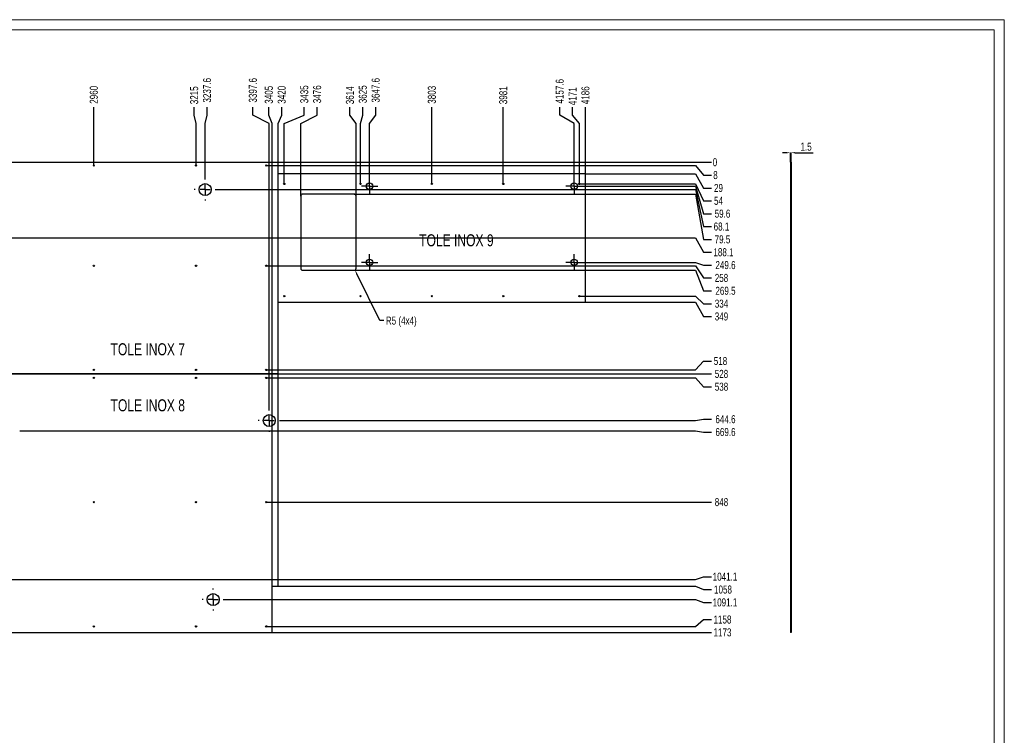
# Model space of a CAD drawing. Header units: millimetres. Extents: x 0 to 1189, y 0 to 841.
# Tile 78 of 78: x 698 to 1189, y 484 to 841. Entities that reach past the tile are written whole.
import ezdxf

# ---------------------------------------------------------------- set-up
doc = ezdxf.new("R2010")
doc.units = ezdxf.units.MM
doc.header["$PDSIZE"] = -1
doc.linetypes.add('CENTERX2', pattern=[20.32, 12.7, -2.54, 2.54, -2.54])
for name, color, linetype in [('COTES', 1, 'Continuous'), ('GRAVURES', 9, 'Continuous'), ('NOTES', 6, 'Continuous'), ('TRAIT-MIXTES', 3, 'CENTERX2')]:
    doc.layers.add(name, color=color, linetype=linetype)
doc.layers.add('TRAIT-FORT', color=4, linetype='Continuous', lineweight=25)
doc.styles.add('SLDTEXTSTYLE0', font='TXT', dxfattribs={"width": 0.75})
doc.dimstyles.new('SLDDIMSTYLE0', dxfattribs={"dimtxt": 4, "dimasz": 0.333333, "dimexe": 0, "dimexo": 0.0625, "dimgap": 1, "dimtad": 0, "dimtih": 1, "dimtoh": 1, "dimdec": 0, "dimlfac": 5, "dimrnd": 1e-09, "dimdsep": 46, "dimtxsty": 'SLDTEXTSTYLE0', "dimblk1": 'ORIGIN', "dimblk2": 'ORIGIN', "dimsah": 1, "dimcen": 0.09, "dimadec": 0, "dimazin": 2, "dimtfac": 1, "dimtdec": 0, "dimtofl": 0, "dimtmove": 0, "dimatfit": 3, "dimldrblk": 'ORIGIN', "dimfxl": 1, "dimfrac": 2, "dimtolj": 1, "dimtzin": 12, "dimarcsym": 0})
doc.dimstyles.new('SLDDIMSTYLE1', dxfattribs={"dimtxt": 4, "dimasz": 2, "dimexe": 0, "dimexo": 0.0625, "dimgap": 1, "dimtad": 0, "dimtih": 1, "dimtoh": 1, "dimdec": 1, "dimlfac": 5, "dimrnd": 1e-09, "dimzin": 12, "dimdsep": 46, "dimtxsty": 'SLDTEXTSTYLE0', "dimsah": 1, "dimcen": 0.09, "dimadec": 0, "dimazin": 3, "dimtfac": 1, "dimtdec": 1, "dimtofl": 0, "dimtmove": 0, "dimatfit": 3, "dimfxl": 1, "dimfrac": 2, "dimtolj": 1, "dimtzin": 12, "dimarcsym": 0})
doc.dimstyles.new('SLDDIMSTYLE2', dxfattribs={"dimtxt": 4, "dimasz": 2, "dimexe": 0, "dimexo": 0.0625, "dimgap": 1, "dimtad": 0, "dimtih": 1, "dimtoh": 1, "dimdec": 1, "dimlfac": 5, "dimrnd": 1e-09, "dimzin": 12, "dimdsep": 46, "dimtxsty": 'SLDTEXTSTYLE0', "dimsah": 1, "dimcen": 0, "dimadec": 0, "dimazin": 3, "dimtfac": 1, "dimtdec": 1, "dimtofl": 0, "dimtmove": 0, "dimatfit": 3, "dimfxl": 1, "dimfrac": 2, "dimtolj": 1, "dimtzin": 12, "dimarcsym": 0})
doc.dimstyles.new('SLDDIMSTYLE3', dxfattribs={"dimtxt": 4, "dimasz": 2, "dimexe": 0, "dimexo": 0.0625, "dimgap": 1, "dimtad": 1, "dimdec": 1, "dimlfac": 5, "dimrnd": 1e-09, "dimzin": 12, "dimdsep": 46, "dimtxsty": 'SLDTEXTSTYLE0', "dimsah": 1, "dimcen": 0.09, "dimadec": 0, "dimazin": 3, "dimtfac": 1, "dimtdec": 1, "dimtmove": 0, "dimatfit": 0, "dimfxl": 1, "dimfrac": 2, "dimtolj": 1, "dimtzin": 12, "dimarcsym": 0})

# ---------------------------------------------------------------- blocks, each defined once
blk = doc.blocks.new('_D_30')
at = {"layer": 'COTES', "color": 0, "lineweight": -2, "transparency": 16777216}
blk.add_line((734.84, 768.31), (734.84, 797.29), dxfattribs=at)
at = {"layer": 'Defpoints', "color": 0, "transparency": 16777216}
for p in [(734.84, 797.29), (142.84, 769.85), (734.84, 768.25)]:
    blk.add_point(p, dxfattribs=at)
at = {"layer": 'COTES', "color": 0, "transparency": 16777216, "insert": (734.84, 803.54), "char_height": 4, "attachment_point": 5, "rotation": 90, "style": 'SLDTEXTSTYLE0'}
blk.add_mtext('\\A1;2960', dxfattribs=at)
blk = doc.blocks.new('_D_31')
at = {"layer": 'COTES', "color": 0, "lineweight": -2, "transparency": 16777216}
for p, q in [((784.9, 793.29), (784.9, 797.29)), ((785.84, 789.29), (784.9, 793.29)), ((785.84, 768.31), (785.84, 789.29))]:
    blk.add_line(p, q, dxfattribs=at)
at = {"layer": 'Defpoints', "color": 0, "transparency": 16777216}
for p in [(784.9, 797.29), (142.84, 769.85), (785.84, 768.25)]:
    blk.add_point(p, dxfattribs=at)
at = {"layer": 'COTES', "color": 0, "transparency": 16777216, "insert": (784.9, 803.29), "char_height": 4, "attachment_point": 5, "rotation": 90, "style": 'SLDTEXTSTYLE0'}
blk.add_mtext('\\A1;3215', dxfattribs=at)
blk = doc.blocks.new('_D_32')
at = {"layer": 'COTES', "color": 0, "lineweight": -2, "transparency": 16777216}
for p, q in [((791.31, 793.29), (791.31, 797.29)), ((790.36, 789.29), (791.31, 793.29)), ((790.36, 761.79), (790.36, 789.29))]:
    blk.add_line(p, q, dxfattribs=at)
at = {"layer": 'Defpoints', "color": 0, "transparency": 16777216}
for p in [(791.31, 797.29), (142.84, 769.85), (790.36, 761.73)]:
    blk.add_point(p, dxfattribs=at)
at = {"layer": 'COTES', "color": 0, "transparency": 16777216, "insert": (791.31, 805.79), "char_height": 4, "attachment_point": 5, "rotation": 90, "style": 'SLDTEXTSTYLE0'}
blk.add_mtext('\\A1;3237.6', dxfattribs=at)
blk = doc.blocks.new('_D_33')
at = {"layer": 'COTES', "color": 0, "lineweight": -2, "transparency": 16777216}
for p, q in [((814.17, 793.29), (814.17, 797.29)), ((822.36, 789.29), (814.17, 793.29)), ((822.36, 646.49), (822.36, 789.29))]:
    blk.add_line(p, q, dxfattribs=at)
at = {"layer": 'Defpoints', "color": 0, "transparency": 16777216}
for p in [(814.17, 797.29), (142.84, 769.85), (822.36, 646.43)]:
    blk.add_point(p, dxfattribs=at)
at = {"layer": 'COTES', "color": 0, "transparency": 16777216, "insert": (814.17, 805.79), "char_height": 4, "attachment_point": 5, "rotation": 90, "style": 'SLDTEXTSTYLE0'}
blk.add_mtext('\\A1;3397.6', dxfattribs=at)
blk = doc.blocks.new('_D_34')
at = {"layer": 'COTES', "color": 0, "lineweight": -2, "transparency": 16777216}
for p, q in [((822.13, 793.29), (822.13, 797.29)), ((823.84, 789.29), (822.13, 793.29)), ((823.84, 558.31), (823.84, 789.29))]:
    blk.add_line(p, q, dxfattribs=at)
at = {"layer": 'Defpoints', "color": 0, "transparency": 16777216}
for p in [(822.13, 797.29), (142.84, 769.85), (823.84, 558.25)]:
    blk.add_point(p, dxfattribs=at)
at = {"layer": 'COTES', "color": 0, "transparency": 16777216, "insert": (822.13, 803.54), "char_height": 4, "attachment_point": 5, "rotation": 90, "style": 'SLDTEXTSTYLE0'}
blk.add_mtext('\\A1;3405', dxfattribs=at)
blk = doc.blocks.new('_D_35')
at = {"layer": 'COTES', "color": 0, "lineweight": -2, "transparency": 16777216}
for p, q in [((828.55, 793.29), (828.55, 797.29)), ((826.84, 789.29), (828.55, 793.29)), ((826.84, 769.91), (826.84, 789.29))]:
    blk.add_line(p, q, dxfattribs=at)
at = {"layer": 'Defpoints', "color": 0, "transparency": 16777216}
for p in [(828.55, 797.29), (142.84, 769.85), (826.84, 769.85)]:
    blk.add_point(p, dxfattribs=at)
at = {"layer": 'COTES', "color": 0, "transparency": 16777216, "insert": (828.55, 803.54), "char_height": 4, "attachment_point": 5, "rotation": 90, "style": 'SLDTEXTSTYLE0'}
blk.add_mtext('\\A1;3420', dxfattribs=at)
blk = doc.blocks.new('_D_36')
at = {"layer": 'COTES', "color": 0, "lineweight": -2, "transparency": 16777216}
for p, q in [((839.82, 793.29), (839.82, 797.29)), ((829.84, 789.29), (839.82, 793.29)), ((829.84, 759.11), (829.84, 789.29))]:
    blk.add_line(p, q, dxfattribs=at)
at = {"layer": 'Defpoints', "color": 0, "transparency": 16777216}
for p in [(839.82, 797.29), (142.84, 769.85), (829.84, 759.05)]:
    blk.add_point(p, dxfattribs=at)
at = {"layer": 'COTES', "color": 0, "transparency": 16777216, "insert": (839.82, 803.79), "char_height": 4, "attachment_point": 5, "rotation": 90, "style": 'SLDTEXTSTYLE0'}
blk.add_mtext('\\A1;3435', dxfattribs=at)
blk = doc.blocks.new('_D_37')
at = {"layer": 'COTES', "color": 0, "lineweight": -2, "transparency": 16777216}
for p, q in [((846.24, 793.29), (846.24, 797.29)), ((838.04, 789.29), (846.24, 793.29)), ((838.04, 753.01), (838.04, 789.29))]:
    blk.add_line(p, q, dxfattribs=at)
at = {"layer": 'Defpoints', "color": 0, "transparency": 16777216}
for p in [(846.24, 797.29), (142.84, 769.85), (838.04, 752.95)]:
    blk.add_point(p, dxfattribs=at)
at = {"layer": 'COTES', "color": 0, "transparency": 16777216, "insert": (846.24, 803.79), "char_height": 4, "attachment_point": 5, "rotation": 90, "style": 'SLDTEXTSTYLE0'}
blk.add_mtext('\\A1;3476', dxfattribs=at)
blk = doc.blocks.new('_D_38')
at = {"layer": 'COTES', "color": 0, "lineweight": -2, "transparency": 16777216}
for p, q in [((862.59, 793.29), (862.59, 797.29)), ((865.64, 789.29), (862.59, 793.29)), ((865.64, 753.01), (865.64, 789.29))]:
    blk.add_line(p, q, dxfattribs=at)
at = {"layer": 'Defpoints', "color": 0, "transparency": 16777216}
for p in [(862.59, 797.29), (142.84, 769.85), (865.64, 752.95)]:
    blk.add_point(p, dxfattribs=at)
at = {"layer": 'COTES', "color": 0, "transparency": 16777216, "insert": (862.59, 803.29), "char_height": 4, "attachment_point": 5, "rotation": 90, "style": 'SLDTEXTSTYLE0'}
blk.add_mtext('\\A1;3614', dxfattribs=at)
blk = doc.blocks.new('_D_39')
at = {"layer": 'COTES', "color": 0, "lineweight": -2, "transparency": 16777216}
for p, q in [((869, 793.29), (869, 797.29)), ((867.84, 789.29), (869, 793.29)), ((867.84, 759.11), (867.84, 789.29))]:
    blk.add_line(p, q, dxfattribs=at)
at = {"layer": 'Defpoints', "color": 0, "transparency": 16777216}
for p in [(869, 797.29), (142.84, 769.85), (867.84, 759.05)]:
    blk.add_point(p, dxfattribs=at)
at = {"layer": 'COTES', "color": 0, "transparency": 16777216, "insert": (869, 803.79), "char_height": 4, "attachment_point": 5, "rotation": 90, "style": 'SLDTEXTSTYLE0'}
blk.add_mtext('\\A1;3625', dxfattribs=at)
blk = doc.blocks.new('_D_40')
at = {"layer": 'COTES', "color": 0, "lineweight": -2, "transparency": 16777216}
for p, q in [((875.42, 793.29), (875.42, 797.29)), ((872.36, 789.29), (875.42, 793.29)), ((872.36, 762.09), (872.36, 789.29))]:
    blk.add_line(p, q, dxfattribs=at)
at = {"layer": 'Defpoints', "color": 0, "transparency": 16777216}
for p in [(875.42, 797.29), (142.84, 769.85), (872.36, 762.03)]:
    blk.add_point(p, dxfattribs=at)
at = {"layer": 'COTES', "color": 0, "transparency": 16777216, "insert": (875.42, 805.79), "char_height": 4, "attachment_point": 5, "rotation": 90, "style": 'SLDTEXTSTYLE0'}
blk.add_mtext('\\A1;3647.6', dxfattribs=at)
blk = doc.blocks.new('_D_41')
at = {"layer": 'COTES', "color": 0, "lineweight": -2, "transparency": 16777216}
blk.add_line((903.44, 759.11), (903.44, 797.29), dxfattribs=at)
at = {"layer": 'Defpoints', "color": 0, "transparency": 16777216}
for p in [(903.44, 797.29), (142.84, 769.85), (903.44, 759.05)]:
    blk.add_point(p, dxfattribs=at)
at = {"layer": 'COTES', "color": 0, "transparency": 16777216, "insert": (903.44, 803.54), "char_height": 4, "attachment_point": 5, "rotation": 90, "style": 'SLDTEXTSTYLE0'}
blk.add_mtext('\\A1;3803', dxfattribs=at)
blk = doc.blocks.new('_D_42')
at = {"layer": 'COTES', "color": 0, "lineweight": -2, "transparency": 16777216}
blk.add_line((939.04, 759.11), (939.04, 797.29), dxfattribs=at)
at = {"layer": 'Defpoints', "color": 0, "transparency": 16777216}
for p in [(939.04, 797.29), (142.84, 769.85), (939.04, 759.05)]:
    blk.add_point(p, dxfattribs=at)
at = {"layer": 'COTES', "color": 0, "transparency": 16777216, "insert": (939.04, 803.29), "char_height": 4, "attachment_point": 5, "rotation": 90, "style": 'SLDTEXTSTYLE0'}
blk.add_mtext('\\A1;3981', dxfattribs=at)
blk = doc.blocks.new('_D_43')
at = {"layer": 'COTES', "color": 0, "lineweight": -2, "transparency": 16777216}
for p, q in [((967.21, 793.29), (967.21, 797.29)), ((974.36, 789.29), (967.21, 793.29)), ((974.36, 762.09), (974.36, 789.29))]:
    blk.add_line(p, q, dxfattribs=at)
at = {"layer": 'Defpoints', "color": 0, "transparency": 16777216}
for p in [(967.21, 797.29), (142.84, 769.85), (974.36, 762.03)]:
    blk.add_point(p, dxfattribs=at)
at = {"layer": 'COTES', "color": 0, "transparency": 16777216, "insert": (967.21, 805.29), "char_height": 4, "attachment_point": 5, "rotation": 90, "style": 'SLDTEXTSTYLE0'}
blk.add_mtext('\\A1;4157.6', dxfattribs=at)
blk = doc.blocks.new('_D_44')
at = {"layer": 'COTES', "color": 0, "lineweight": -2, "transparency": 16777216}
for p, q in [((973.63, 793.29), (973.63, 797.29)), ((977.04, 789.29), (973.63, 793.29)), ((977.04, 759.11), (977.04, 789.29))]:
    blk.add_line(p, q, dxfattribs=at)
at = {"layer": 'Defpoints', "color": 0, "transparency": 16777216}
for p in [(973.63, 797.29), (142.84, 769.85), (977.04, 759.05)]:
    blk.add_point(p, dxfattribs=at)
at = {"layer": 'COTES', "color": 0, "transparency": 16777216, "insert": (973.63, 802.79), "char_height": 4, "attachment_point": 5, "rotation": 90, "style": 'SLDTEXTSTYLE0'}
blk.add_mtext('\\A1;4171', dxfattribs=at)
blk = doc.blocks.new('_D_45')
at = {"layer": 'COTES', "color": 0, "lineweight": -2, "transparency": 16777216}
blk.add_line((980.04, 764.11), (980.04, 797.29), dxfattribs=at)
at = {"layer": 'Defpoints', "color": 0, "transparency": 16777216}
for p in [(980.04, 797.29), (142.84, 769.85), (980.04, 764.05)]:
    blk.add_point(p, dxfattribs=at)
at = {"layer": 'COTES', "color": 0, "transparency": 16777216, "insert": (980.04, 803.29), "char_height": 4, "attachment_point": 5, "rotation": 90, "style": 'SLDTEXTSTYLE0'}
blk.add_mtext('\\A1;4186', dxfattribs=at)
blk = doc.blocks.new('_D_63')
at = {"layer": 'COTES', "color": 0, "lineweight": -2, "transparency": 16777216}
blk.add_line((826.9, 769.85), (1042.88, 769.85), dxfattribs=at)
at = {"layer": 'Defpoints', "color": 0, "transparency": 16777216}
for p in [(826.84, 769.85), (826.84, 769.85), (1042.88, 769.85)]:
    blk.add_point(p, dxfattribs=at)
at = {"layer": 'COTES', "color": 0, "transparency": 16777216, "insert": (1044.63, 769.85), "char_height": 4, "attachment_point": 5, "style": 'SLDTEXTSTYLE0'}
blk.add_mtext('\\A1;0', dxfattribs=at)
blk = doc.blocks.new('_Origin')
at = {"color": 0, "linetype": 'ByBlock', "lineweight": -2}
blk.add_line((0, 0), (-1, 0), dxfattribs=at)
blk.add_circle((0, 0), 0.5, dxfattribs=at)
blk = doc.blocks.new('_D_64')
at = {"layer": 'COTES', "color": 0, "lineweight": -2, "transparency": 16777216}
for p, q in [((820.9, 768.25), (1034.88, 768.25)), ((1034.88, 768.25), (1038.88, 763.44)), ((1038.88, 763.44), (1042.88, 763.44))]:
    blk.add_line(p, q, dxfattribs=at)
at = {"layer": 'Defpoints', "color": 0, "transparency": 16777216}
for p in [(820.84, 768.25), (826.84, 769.85), (1042.88, 763.44)]:
    blk.add_point(p, dxfattribs=at)
at = {"layer": 'COTES', "color": 0, "transparency": 16777216, "insert": (1044.88, 763.44), "char_height": 4, "attachment_point": 5, "style": 'SLDTEXTSTYLE0'}
blk.add_mtext('\\A1;8', dxfattribs=at)
blk = doc.blocks.new('_D_65')
at = {"layer": 'COTES', "color": 0, "lineweight": -2, "transparency": 16777216}
for p, q in [((980.1, 764.05), (1034.88, 764.05)), ((1034.88, 764.05), (1038.88, 757.02)), ((1038.88, 757.02), (1042.88, 757.02))]:
    blk.add_line(p, q, dxfattribs=at)
at = {"layer": 'Defpoints', "color": 0, "transparency": 16777216}
for p in [(826.84, 769.85), (980.04, 764.05), (1042.88, 757.02)]:
    blk.add_point(p, dxfattribs=at)
at = {"layer": 'COTES', "color": 0, "transparency": 16777216, "insert": (1046.38, 757.02), "char_height": 4, "attachment_point": 5, "style": 'SLDTEXTSTYLE0'}
blk.add_mtext('\\A1;29', dxfattribs=at)
blk = doc.blocks.new('_D_66')
at = {"layer": 'COTES', "color": 0, "lineweight": -2, "transparency": 16777216}
for p, q in [((977.1, 759.05), (1034.88, 759.05)), ((1034.88, 759.05), (1038.88, 750.61)), ((1038.88, 750.61), (1042.88, 750.61))]:
    blk.add_line(p, q, dxfattribs=at)
at = {"layer": 'Defpoints', "color": 0, "transparency": 16777216}
for p in [(826.84, 769.85), (977.04, 759.05), (1042.88, 750.61)]:
    blk.add_point(p, dxfattribs=at)
at = {"layer": 'COTES', "color": 0, "transparency": 16777216, "insert": (1046.38, 750.61), "char_height": 4, "attachment_point": 5, "style": 'SLDTEXTSTYLE0'}
blk.add_mtext('\\A1;54', dxfattribs=at)
blk = doc.blocks.new('_D_67')
at = {"layer": 'COTES', "color": 0, "lineweight": -2, "transparency": 16777216}
for p, q in [((978.53, 757.93), (1034.88, 757.93)), ((1034.88, 757.93), (1038.88, 744.2)), ((1038.88, 744.2), (1042.88, 744.2))]:
    blk.add_line(p, q, dxfattribs=at)
at = {"layer": 'Defpoints', "color": 0, "transparency": 16777216}
for p in [(826.84, 769.85), (978.46, 757.93), (1042.88, 744.2)]:
    blk.add_point(p, dxfattribs=at)
at = {"layer": 'COTES', "color": 0, "transparency": 16777216, "insert": (1048.38, 744.2), "char_height": 4, "attachment_point": 5, "style": 'SLDTEXTSTYLE0'}
blk.add_mtext('\\A1;59.6', dxfattribs=at)
blk = doc.blocks.new('_D_68')
at = {"layer": 'COTES', "color": 0, "lineweight": -2, "transparency": 16777216}
for p, q in [((795.93, 756.23), (1034.88, 756.23)), ((1034.88, 756.23), (1038.88, 737.78)), ((1038.88, 737.78), (1042.88, 737.78))]:
    blk.add_line(p, q, dxfattribs=at)
at = {"layer": 'Defpoints', "color": 0, "transparency": 16777216}
for p in [(826.84, 769.85), (795.86, 756.23), (1042.88, 737.78)]:
    blk.add_point(p, dxfattribs=at)
at = {"layer": 'COTES', "color": 0, "transparency": 16777216, "insert": (1047.88, 737.78), "char_height": 4, "attachment_point": 5, "style": 'SLDTEXTSTYLE0'}
blk.add_mtext('\\A1;68.1', dxfattribs=at)
blk = doc.blocks.new('_D_69')
at = {"layer": 'COTES', "color": 0, "lineweight": -2, "transparency": 16777216}
for p, q in [((864.7, 753.95), (1034.88, 753.95)), ((1034.88, 753.95), (1038.88, 731.37)), ((1038.88, 731.37), (1042.88, 731.37))]:
    blk.add_line(p, q, dxfattribs=at)
at = {"layer": 'Defpoints', "color": 0, "transparency": 16777216}
for p in [(826.84, 769.85), (864.64, 753.95), (1042.88, 731.37)]:
    blk.add_point(p, dxfattribs=at)
at = {"layer": 'COTES', "color": 0, "transparency": 16777216, "insert": (1048.38, 731.37), "char_height": 4, "attachment_point": 5, "style": 'SLDTEXTSTYLE0'}
blk.add_mtext('\\A1;79.5', dxfattribs=at)
blk = doc.blocks.new('_D_70')
at = {"layer": 'COTES', "color": 0, "lineweight": -2, "transparency": 16777216}
for p, q in [((623.93, 732.23), (1034.88, 732.23)), ((1034.88, 732.23), (1038.88, 724.96)), ((1038.88, 724.96), (1042.88, 724.96))]:
    blk.add_line(p, q, dxfattribs=at)
at = {"layer": 'Defpoints', "color": 0, "transparency": 16777216}
for p in [(826.84, 769.85), (623.86, 732.23), (1042.88, 724.96)]:
    blk.add_point(p, dxfattribs=at)
at = {"layer": 'COTES', "color": 0, "transparency": 16777216, "insert": (1048.88, 724.96), "char_height": 4, "attachment_point": 5, "style": 'SLDTEXTSTYLE0'}
blk.add_mtext('\\A1;188.1', dxfattribs=at)
blk = doc.blocks.new('_D_71')
at = {"layer": 'COTES', "color": 0, "lineweight": -2, "transparency": 16777216}
for p, q in [((978.53, 719.93), (1034.88, 719.93)), ((1034.88, 719.93), (1038.88, 718.54)), ((1038.88, 718.54), (1042.88, 718.54))]:
    blk.add_line(p, q, dxfattribs=at)
at = {"layer": 'Defpoints', "color": 0, "transparency": 16777216}
for p in [(826.84, 769.85), (978.46, 719.93), (1042.88, 718.54)]:
    blk.add_point(p, dxfattribs=at)
at = {"layer": 'COTES', "color": 0, "transparency": 16777216, "insert": (1049.88, 718.54), "char_height": 4, "attachment_point": 5, "style": 'SLDTEXTSTYLE0'}
blk.add_mtext('\\A1;249.6', dxfattribs=at)
blk = doc.blocks.new('_D_72')
at = {"layer": 'COTES', "color": 0, "lineweight": -2, "transparency": 16777216}
for p, q in [((820.9, 718.25), (1034.88, 718.25)), ((1034.88, 718.25), (1038.88, 712.13)), ((1038.88, 712.13), (1042.88, 712.13))]:
    blk.add_line(p, q, dxfattribs=at)
at = {"layer": 'Defpoints', "color": 0, "transparency": 16777216}
for p in [(826.84, 769.85), (820.84, 718.25), (1042.88, 712.13)]:
    blk.add_point(p, dxfattribs=at)
at = {"layer": 'COTES', "color": 0, "transparency": 16777216, "insert": (1047.88, 712.13), "char_height": 4, "attachment_point": 5, "style": 'SLDTEXTSTYLE0'}
blk.add_mtext('\\A1;258', dxfattribs=at)
blk = doc.blocks.new('_D_73')
at = {"layer": 'COTES', "color": 0, "lineweight": -2, "transparency": 16777216}
for p, q in [((864.7, 715.95), (1034.88, 715.95)), ((1034.88, 715.95), (1038.88, 705.72)), ((1038.88, 705.72), (1042.88, 705.72))]:
    blk.add_line(p, q, dxfattribs=at)
at = {"layer": 'Defpoints', "color": 0, "transparency": 16777216}
for p in [(826.84, 769.85), (864.64, 715.95), (1042.88, 705.72)]:
    blk.add_point(p, dxfattribs=at)
at = {"layer": 'COTES', "color": 0, "transparency": 16777216, "insert": (1049.88, 705.72), "char_height": 4, "attachment_point": 5, "style": 'SLDTEXTSTYLE0'}
blk.add_mtext('\\A1;269.5', dxfattribs=at)
blk = doc.blocks.new('_D_74')
at = {"layer": 'COTES', "color": 0, "lineweight": -2, "transparency": 16777216}
for p, q in [((977.1, 703.05), (1034.88, 703.05)), ((1034.88, 703.05), (1038.88, 699.3)), ((1038.88, 699.3), (1042.88, 699.3))]:
    blk.add_line(p, q, dxfattribs=at)
at = {"layer": 'Defpoints', "color": 0, "transparency": 16777216}
for p in [(826.84, 769.85), (977.04, 703.05), (1042.88, 699.3)]:
    blk.add_point(p, dxfattribs=at)
at = {"layer": 'COTES', "color": 0, "transparency": 16777216, "insert": (1047.88, 699.3), "char_height": 4, "attachment_point": 5, "style": 'SLDTEXTSTYLE0'}
blk.add_mtext('\\A1;334', dxfattribs=at)
blk = doc.blocks.new('_D_75')
at = {"layer": 'COTES', "color": 0, "lineweight": -2, "transparency": 16777216}
for p, q in [((980.1, 700.05), (1034.88, 700.05)), ((1034.88, 700.05), (1038.88, 692.89)), ((1038.88, 692.89), (1042.88, 692.89))]:
    blk.add_line(p, q, dxfattribs=at)
at = {"layer": 'Defpoints', "color": 0, "transparency": 16777216}
for p in [(826.84, 769.85), (980.04, 700.05), (1042.88, 692.89)]:
    blk.add_point(p, dxfattribs=at)
at = {"layer": 'COTES', "color": 0, "transparency": 16777216, "insert": (1047.88, 692.89), "char_height": 4, "attachment_point": 5, "style": 'SLDTEXTSTYLE0'}
blk.add_mtext('\\A1;349', dxfattribs=at)
blk = doc.blocks.new('_D_76')
at = {"layer": 'COTES', "color": 0, "lineweight": -2, "transparency": 16777216}
for p, q in [((1034.88, 666.25), (1038.88, 670.66)), ((1038.88, 670.66), (1042.88, 670.66)), ((820.9, 666.25), (1034.88, 666.25))]:
    blk.add_line(p, q, dxfattribs=at)
at = {"layer": 'Defpoints', "color": 0, "transparency": 16777216}
for p in [(826.84, 769.85), (1042.88, 670.66), (820.84, 666.25)]:
    blk.add_point(p, dxfattribs=at)
at = {"layer": 'COTES', "color": 0, "transparency": 16777216, "insert": (1047.38, 670.66), "char_height": 4, "attachment_point": 5, "style": 'SLDTEXTSTYLE0'}
blk.add_mtext('\\A1;518', dxfattribs=at)
blk = doc.blocks.new('_D_77')
at = {"layer": 'COTES', "color": 0, "lineweight": -2, "transparency": 16777216}
for p, q in [((826.9, 664.25), (1034.88, 664.25)), ((1034.88, 664.25), (1038.88, 664.25)), ((1038.88, 664.25), (1042.88, 664.25))]:
    blk.add_line(p, q, dxfattribs=at)
at = {"layer": 'Defpoints', "color": 0, "transparency": 16777216}
for p in [(826.84, 769.85), (826.84, 664.25), (1042.88, 664.25)]:
    blk.add_point(p, dxfattribs=at)
at = {"layer": 'COTES', "color": 0, "transparency": 16777216, "insert": (1047.88, 664.25), "char_height": 4, "attachment_point": 5, "style": 'SLDTEXTSTYLE0'}
blk.add_mtext('\\A1;528', dxfattribs=at)
blk = doc.blocks.new('_D_78')
at = {"layer": 'COTES', "color": 0, "lineweight": -2, "transparency": 16777216}
for p, q in [((820.9, 662.25), (1034.88, 662.25)), ((1034.88, 662.25), (1038.88, 657.84)), ((1038.88, 657.84), (1042.88, 657.84))]:
    blk.add_line(p, q, dxfattribs=at)
at = {"layer": 'Defpoints', "color": 0, "transparency": 16777216}
for p in [(826.84, 769.85), (820.84, 662.25), (1042.88, 657.84)]:
    blk.add_point(p, dxfattribs=at)
at = {"layer": 'COTES', "color": 0, "transparency": 16777216, "insert": (1047.88, 657.84), "char_height": 4, "attachment_point": 5, "style": 'SLDTEXTSTYLE0'}
blk.add_mtext('\\A1;538', dxfattribs=at)
blk = doc.blocks.new('_D_79')
at = {"layer": 'COTES', "color": 0, "lineweight": -2, "transparency": 16777216}
for p, q in [((827.93, 640.93), (1034.88, 640.93)), ((1034.88, 640.93), (1038.88, 641.63)), ((1038.88, 641.63), (1042.88, 641.63))]:
    blk.add_line(p, q, dxfattribs=at)
at = {"layer": 'Defpoints', "color": 0, "transparency": 16777216}
for p in [(826.84, 769.85), (827.86, 640.93), (1042.88, 641.63)]:
    blk.add_point(p, dxfattribs=at)
at = {"layer": 'COTES', "color": 0, "transparency": 16777216, "insert": (1049.88, 641.63), "char_height": 4, "attachment_point": 5, "style": 'SLDTEXTSTYLE0'}
blk.add_mtext('\\A1;644.6', dxfattribs=at)
blk = doc.blocks.new('_D_80')
at = {"layer": 'COTES', "color": 0, "lineweight": -2, "transparency": 16777216}
for p, q in [((697.93, 635.93), (1034.88, 635.93)), ((1034.88, 635.93), (1038.88, 635.22)), ((1038.88, 635.22), (1042.88, 635.22))]:
    blk.add_line(p, q, dxfattribs=at)
at = {"layer": 'Defpoints', "color": 0, "transparency": 16777216}
for p in [(826.84, 769.85), (697.86, 635.93), (1042.88, 635.22)]:
    blk.add_point(p, dxfattribs=at)
at = {"layer": 'COTES', "color": 0, "transparency": 16777216, "insert": (1049.88, 635.22), "char_height": 4, "attachment_point": 5, "style": 'SLDTEXTSTYLE0'}
blk.add_mtext('\\A1;669.6', dxfattribs=at)
blk = doc.blocks.new('_D_81')
at = {"layer": 'COTES', "color": 0, "lineweight": -2, "transparency": 16777216}
blk.add_line((820.9, 600.25), (1042.88, 600.25), dxfattribs=at)
at = {"layer": 'Defpoints', "color": 0, "transparency": 16777216}
for p in [(826.84, 769.85), (820.84, 600.25), (1042.88, 600.25)]:
    blk.add_point(p, dxfattribs=at)
at = {"layer": 'COTES', "color": 0, "transparency": 16777216, "insert": (1047.88, 600.25), "char_height": 4, "attachment_point": 5, "style": 'SLDTEXTSTYLE0'}
blk.add_mtext('\\A1;848', dxfattribs=at)
blk = doc.blocks.new('_D_82')
at = {"layer": 'COTES', "color": 0, "lineweight": -2, "transparency": 16777216}
for p, q in [((623.93, 561.63), (1034.88, 561.63)), ((1034.88, 561.63), (1038.88, 563.04)), ((1038.88, 563.04), (1042.88, 563.04))]:
    blk.add_line(p, q, dxfattribs=at)
at = {"layer": 'Defpoints', "color": 0, "transparency": 16777216}
for p in [(826.84, 769.85), (623.86, 561.63), (1042.88, 563.04)]:
    blk.add_point(p, dxfattribs=at)
at = {"layer": 'COTES', "color": 0, "transparency": 16777216, "insert": (1049.63, 563.04), "char_height": 4, "attachment_point": 5, "style": 'SLDTEXTSTYLE0'}
blk.add_mtext('\\A1;1041.1', dxfattribs=at)
blk = doc.blocks.new('_D_83')
at = {"layer": 'COTES', "color": 0, "lineweight": -2, "transparency": 16777216}
for p, q in [((823.9, 558.25), (1034.88, 558.25)), ((1034.88, 558.25), (1038.88, 556.63)), ((1038.88, 556.63), (1042.88, 556.63))]:
    blk.add_line(p, q, dxfattribs=at)
at = {"layer": 'Defpoints', "color": 0, "transparency": 16777216}
for p in [(826.84, 769.85), (823.84, 558.25), (1042.88, 556.63)]:
    blk.add_point(p, dxfattribs=at)
at = {"layer": 'COTES', "color": 0, "transparency": 16777216, "insert": (1048.63, 556.63), "char_height": 4, "attachment_point": 5, "style": 'SLDTEXTSTYLE0'}
blk.add_mtext('\\A1;1058', dxfattribs=at)
blk = doc.blocks.new('_D_84')
at = {"layer": 'COTES', "color": 0, "lineweight": -2, "transparency": 16777216}
for p, q in [((799.93, 551.63), (1034.88, 551.63)), ((1034.88, 551.63), (1038.88, 550.21)), ((1038.88, 550.21), (1042.88, 550.21))]:
    blk.add_line(p, q, dxfattribs=at)
at = {"layer": 'Defpoints', "color": 0, "transparency": 16777216}
for p in [(826.84, 769.85), (799.86, 551.63), (1042.88, 550.21)]:
    blk.add_point(p, dxfattribs=at)
at = {"layer": 'COTES', "color": 0, "transparency": 16777216, "insert": (1049.63, 550.21), "char_height": 4, "attachment_point": 5, "style": 'SLDTEXTSTYLE0'}
blk.add_mtext('\\A1;1091.1', dxfattribs=at)
blk = doc.blocks.new('_D_85')
at = {"layer": 'COTES', "color": 0, "lineweight": -2, "transparency": 16777216}
for p, q in [((1034.88, 538.25), (1038.88, 541.66)), ((1038.88, 541.66), (1042.88, 541.66)), ((820.9, 538.25), (1034.88, 538.25))]:
    blk.add_line(p, q, dxfattribs=at)
at = {"layer": 'Defpoints', "color": 0, "transparency": 16777216}
for p in [(826.84, 769.85), (1042.88, 541.66), (820.84, 538.25)]:
    blk.add_point(p, dxfattribs=at)
at = {"layer": 'COTES', "color": 0, "transparency": 16777216, "insert": (1048.38, 541.66), "char_height": 4, "attachment_point": 5, "style": 'SLDTEXTSTYLE0'}
blk.add_mtext('\\A1;1158', dxfattribs=at)
blk = doc.blocks.new('_D_86')
at = {"layer": 'COTES', "color": 0, "lineweight": -2, "transparency": 16777216}
blk.add_line((823.9, 535.25), (1042.88, 535.25), dxfattribs=at)
at = {"layer": 'Defpoints', "color": 0, "transparency": 16777216}
for p in [(826.84, 769.85), (823.84, 535.25), (1042.88, 535.25)]:
    blk.add_point(p, dxfattribs=at)
at = {"layer": 'COTES', "color": 0, "transparency": 16777216, "insert": (1048.38, 535.25), "char_height": 4, "attachment_point": 5, "style": 'SLDTEXTSTYLE0'}
blk.add_mtext('\\A1;1173', dxfattribs=at)
blk = doc.blocks.new('_D_87')
at = {"layer": 'COTES', "color": 0, "lineweight": -2, "transparency": 16777216}
for p, q in [((877.49, 690.84), (865.97, 714.26)), ((879.49, 690.84), (877.49, 690.84))]:
    blk.add_line(p, q, dxfattribs=at)
at = {"layer": 'COTES', "color": 0, "transparency": 16777216}
blk.add_solid([(866.26, 714.41), (865.67, 714.11), (865.08, 716.05)], dxfattribs=at)
at = {"layer": 'Defpoints', "color": 0, "transparency": 16777216}
for p in [(864.64, 716.95), (865.08, 716.05)]:
    blk.add_point(p, dxfattribs=at)
at = {"layer": 'COTES', "color": 0, "transparency": 16777216, "insert": (880.49, 692.84), "char_height": 4, "attachment_point": 1, "style": 'SLDTEXTSTYLE0'}
blk.add_mtext('\\A1;R5 (4x4)', dxfattribs=at)
blk = doc.blocks.new('SW_CENTERMARKSYMBOL_9')
at = {"layer": 'TRAIT-MIXTES', "color": 0}
for p, q in [((0, 5), (0, 5.5)), ((-5, 0), (-5.5, 0)), ((0, 0), (-2.5, 0)), ((0, 0), (0, 2.5)), ((0, 0), (0, -2.5)), ((0, 0), (2.5, 0)), ((5, 0), (5.5, 0)), ((0, -5), (0, -5.5))]:
    blk.add_line(p, q, dxfattribs=at)
blk = doc.blocks.new('SW_CENTERMARKSYMBOL_10')
at = {"layer": 'TRAIT-MIXTES', "color": 0}
for p, q in [((0, 5), (0, 5.5)), ((-5, 0), (-5.5, 0)), ((0, 0), (-2.5, 0)), ((0, 0), (0, 2.5)), ((0, 0), (0, -2.5)), ((0, 0), (2.5, 0)), ((5, 0), (5.5, 0)), ((0, -5), (0, -5.5))]:
    blk.add_line(p, q, dxfattribs=at)
blk = doc.blocks.new('SW_CENTERMARKSYMBOL_11')
at = {"layer": 'TRAIT-MIXTES', "color": 0}
for p, q in [((0, 5), (0, 5.5)), ((-5, 0), (-5.5, 0)), ((0, 0), (-2.5, 0)), ((0, 0), (0, 2.5)), ((0, 0), (0, -2.5)), ((0, 0), (2.5, 0)), ((5, 0), (5.5, 0)), ((0, -5), (0, -5.5))]:
    blk.add_line(p, q, dxfattribs=at)
blk = doc.blocks.new('SW_CENTERMARKSYMBOL_12')
at = {"layer": 'TRAIT-MIXTES', "color": 0}
for p, q in [((-2.5, 0), (-4.1, 0)), ((0, 0), (-2.5, 0)), ((0, 2.5), (0, 4.1)), ((0, 0), (0, 2.5)), ((0, 0), (0, -2.5)), ((0, 0), (2.5, 0)), ((2.5, 0), (4.1, 0)), ((0, -2.5), (0, -4.1))]:
    blk.add_line(p, q, dxfattribs=at)
blk = doc.blocks.new('SW_CENTERMARKSYMBOL_13')
at = {"layer": 'TRAIT-MIXTES', "color": 0}
for p, q in [((-2.5, 0), (-4.1, 0)), ((0, 0), (-2.5, 0)), ((0, 2.5), (0, 4.1)), ((0, 0), (0, 2.5)), ((0, 0), (0, -2.5)), ((0, 0), (2.5, 0)), ((2.5, 0), (4.1, 0)), ((0, -2.5), (0, -4.1))]:
    blk.add_line(p, q, dxfattribs=at)
blk = doc.blocks.new('SW_CENTERMARKSYMBOL_14')
at = {"layer": 'TRAIT-MIXTES', "color": 0}
for p, q in [((-2.5, 0), (-4.1, 0)), ((0, 0), (-2.5, 0)), ((0, 2.5), (0, 4.1)), ((0, 0), (0, 2.5)), ((0, 0), (0, -2.5)), ((0, 0), (2.5, 0)), ((2.5, 0), (4.1, 0)), ((0, -2.5), (0, -4.1))]:
    blk.add_line(p, q, dxfattribs=at)
blk = doc.blocks.new('SW_CENTERMARKSYMBOL_15')
at = {"layer": 'TRAIT-MIXTES', "color": 0}
for p, q in [((-2.5, 0), (-4.1, 0)), ((0, 0), (-2.5, 0)), ((0, 2.5), (0, 4.1)), ((0, 0), (0, 2.5)), ((0, 0), (0, -2.5)), ((0, 0), (2.5, 0)), ((2.5, 0), (4.1, 0)), ((0, -2.5), (0, -4.1))]:
    blk.add_line(p, q, dxfattribs=at)
blk = doc.blocks.new('_D_88')
at = {"layer": 'COTES', "color": 0, "lineweight": -2, "transparency": 16777216}
for p, q in [((1080.27, 774.63), (1078.27, 774.63)), ((1082.27, 769.91), (1082.27, 774.63)), ((1082.27, 774.63), (1082.57, 774.63)), ((1082.57, 769.91), (1082.57, 774.63)), ((1084.57, 774.63), (1093.57, 774.63))]:
    blk.add_line(p, q, dxfattribs=at)
at = {"layer": 'COTES', "color": 0, "transparency": 16777216}
for points in [[(1080.27, 774.97), (1080.27, 774.3), (1082.27, 774.63)], [(1084.57, 774.97), (1084.57, 774.3), (1082.57, 774.63)]]:
    blk.add_solid(points, dxfattribs=at)
at = {"layer": 'Defpoints', "color": 0, "transparency": 16777216}
for p in [(1082.57, 774.63), (1082.27, 769.85), (1082.57, 769.85)]:
    blk.add_point(p, dxfattribs=at)
at = {"layer": 'COTES', "color": 0, "transparency": 16777216, "insert": (1090.07, 779.63), "char_height": 4, "attachment_point": 2, "style": 'SLDTEXTSTYLE0'}
blk.add_mtext('\\A1;1.5', dxfattribs=at)

msp = doc.modelspace()

# ---------------------------------------------------------------- linework, layer by layer
at = {"lineweight": 18}
for p, q in [((1188.941, 841.022), (0, 841.022)), ((1188.941, 841.022), (1188.941, 0.022)), ((1183.941, 836.022), (5, 836.022)), ((1183.941, 836.022), (1183.941, 5.022))]:
    msp.add_line(p, q, dxfattribs=at)
at = {"layer": 'GRAVURES', "lineweight": 25}
for centre, radius in [((790.364, 756.228), 3), ((872.364, 757.928), 1.6), ((974.364, 757.928), 1.6), ((872.364, 719.928), 1.6), ((974.364, 719.928), 1.6), ((822.364, 640.928), 3), ((794.364, 551.628), 3)]:
    msp.add_circle(centre, radius, dxfattribs=at)
at = {"layer": 'TRAIT-FORT', "lineweight": 25}
for p, q in [((642.841, 769.851), (826.841, 769.851)), ((826.841, 664.251), (826.841, 769.851)), ((1082.27, 769.851), (1082.27, 664.251)), ((1082.27, 769.851), (1082.57, 769.851)), ((1082.57, 769.851), (1082.57, 664.251)), ((826.841, 700.051), (826.841, 764.051)), ((980.041, 764.051), (826.841, 764.051)), ((980.041, 700.051), (980.041, 764.051)), ((838.041, 752.951), (838.041, 716.951)), ((864.641, 753.951), (839.041, 753.951)), ((865.641, 716.951), (865.641, 752.951)), ((839.041, 715.951), (864.641, 715.951)), ((826.841, 700.051), (980.041, 700.051)), ((642.841, 664.251), (826.841, 664.251)), ((826.841, 664.251), (642.841, 664.251)), ((826.841, 558.251), (826.841, 664.251)), ((1082.27, 664.251), (1082.57, 664.251)), ((1082.27, 664.251), (1082.57, 664.251)), ((1082.27, 664.251), (1082.27, 535.251)), ((1082.57, 664.251), (1082.57, 535.251)), ((823.841, 558.251), (826.841, 558.251)), ((823.841, 535.251), (823.841, 558.251)), ((642.841, 535.251), (823.841, 535.251)), ((1082.57, 535.251), (1082.27, 535.251))]:
    msp.add_line(p, q, dxfattribs=at)
for centre in [(734.841, 768.251), (785.841, 768.251), (820.841, 768.251), (829.841, 759.051), (867.841, 759.051), (903.441, 759.051), (939.041, 759.051), (977.041, 759.051), (734.841, 718.251), (785.841, 718.251), (820.841, 718.251), (829.841, 703.051), (867.841, 703.051), (903.441, 703.051), (939.041, 703.051), (977.041, 703.051), (734.841, 666.251), (785.841, 666.251), (820.841, 666.251), (734.841, 662.251), (785.841, 662.251), (820.841, 662.251), (734.841, 600.251), (785.841, 600.251), (820.841, 600.251), (734.841, 538.251), (785.841, 538.251), (820.841, 538.251)]:
    msp.add_circle(centre, 0.32, dxfattribs=at)
for centre, start, end in [((839.041, 752.951), 90, 180), ((864.641, 752.951), 0, 90), ((839.041, 716.951), 180, 270), ((864.641, 716.951), 270, 0)]:
    msp.add_arc(centre, 1, start, end, dxfattribs=at)

# ---------------------------------------------------------------- block references
at = {"layer": 'TRAIT-MIXTES'}
for name, p in [('SW_CENTERMARKSYMBOL_11', (790.364, 756.228)), ('SW_CENTERMARKSYMBOL_12', (872.364, 757.928)), ('SW_CENTERMARKSYMBOL_15', (974.364, 757.928)), ('SW_CENTERMARKSYMBOL_13', (872.364, 719.928)), ('SW_CENTERMARKSYMBOL_14', (974.364, 719.928)), ('SW_CENTERMARKSYMBOL_9', (822.364, 640.928)), ('SW_CENTERMARKSYMBOL_10', (794.364, 551.628))]:
    msp.add_blockref(name, p, dxfattribs=at)

# ---------------------------------------------------------------- texts
at = {"layer": 'NOTES', "char_height": 6, "attachment_point": 1, "style": 'SLDTEXTSTYLE0'}
for s, insert in [('TOLE INOX 9', (897.104, 733.932)), ('TOLE INOX 7', (743.182, 679.552)), ('TOLE INOX 8', (743.182, 651.586))]:
    msp.add_mtext(s, dxfattribs=dict(at, insert=insert))

# ---------------------------------------------------------------- dimensions: what is measured, and where the dimension line sits
at = {"layer": 'COTES'}
for feature_location, offset, dtype, origin, dimstyle, picture, middle in [((790.364, 761.728), (0.945, 35.566), 1, (142.841, 769.851), 'SLDDIMSTYLE1', '_D_32', (791.309, 805.794)), ((822.364, 646.428), (-8.195, 150.866), 1, (142.841, 769.851), 'SLDDIMSTYLE1', '_D_33', (814.169, 805.794)), ((872.364, 762.028), (3.052, 35.266), 1, (142.841, 769.851), 'SLDDIMSTYLE1', '_D_40', (875.416, 805.794)), ((974.364, 762.028), (-7.15, 35.266), 1, (142.841, 769.851), 'SLDDIMSTYLE1', '_D_43', (967.214, 805.294)), ((829.841, 759.051), (9.982, 38.243), 1, (142.841, 769.851), 'SLDDIMSTYLE1', '_D_36', (839.823, 803.794)), ((838.041, 752.951), (8.195, 44.343), 1, (142.841, 769.851), 'SLDDIMSTYLE1', '_D_37', (846.236, 803.794)), ((867.841, 759.051), (1.162, 38.243), 1, (142.841, 769.851), 'SLDDIMSTYLE1', '_D_39', (869.003, 803.794)), ((734.841, 768.251), (0, 29.043), 1, (142.841, 769.851), 'SLDDIMSTYLE1', '_D_30', (734.841, 803.544)), ((823.841, 558.251), (-1.707, 239.043), 1, (142.841, 769.851), 'SLDDIMSTYLE1', '_D_34', (822.134, 803.544)), ((826.841, 769.851), (1.707, 27.443), 1, (142.841, 769.851), 'SLDDIMSTYLE1', '_D_35', (828.548, 803.544)), ((903.441, 759.051), (0, 38.243), 1, (142.841, 769.851), 'SLDDIMSTYLE1', '_D_41', (903.441, 803.544)), ((785.841, 768.251), (-0.945, 29.043), 1, (142.841, 769.851), 'SLDDIMSTYLE1', '_D_31', (784.896, 803.294)), ((865.641, 752.951), (-3.052, 44.343), 1, (142.841, 769.851), 'SLDDIMSTYLE1', '_D_38', (862.589, 803.294)), ((939.041, 759.051), (0, 38.243), 1, (142.841, 769.851), 'SLDDIMSTYLE1', '_D_42', (939.041, 803.294)), ((980.041, 764.051), (0, 33.243), 1, (142.841, 769.851), 'SLDDIMSTYLE1', '_D_45', (980.041, 803.294)), ((977.041, 759.051), (-3.413, 38.243), 1, (142.841, 769.851), 'SLDDIMSTYLE1', '_D_44', (973.628, 802.794)), ((826.841211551, 769.850915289), (216.037100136, 0), 0, (826.841211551, 769.850915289), 'SLDDIMSTYLE0', '_D_63', (1044.628311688, 769.850915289)), ((623.864, 732.228), (419.014, -7.272), 0, (826.841, 769.851), 'SLDDIMSTYLE1', '_D_70', (1048.878, 724.956)), ((623.864, 561.628), (419.014, 1.413), 0, (826.841, 769.851), 'SLDDIMSTYLE1', '_D_82', (1049.628, 563.042)), ((697.864, 635.928), (345.014, -0.707), 0, (826.841, 769.851), 'SLDDIMSTYLE1', '_D_80', (1049.878, 635.221)), ((795.864, 756.228), (247.014, -18.445), 0, (826.841, 769.851), 'SLDDIMSTYLE1', '_D_68', (1047.878, 737.783)), ((799.864, 551.628), (243.014, -1.413), 0, (826.841, 769.851), 'SLDDIMSTYLE1', '_D_84', (1049.628, 550.215)), ((820.841, 768.251), (222.037, -4.813), 0, (826.841, 769.851), 'SLDDIMSTYLE1', '_D_64', (1044.878, 763.437)), ((820.841, 718.251), (222.037, -6.121), 0, (826.841, 769.851), 'SLDDIMSTYLE1', '_D_72', (1047.878, 712.129)), ((820.841, 666.251), (222.037, 4.413), 0, (826.841, 769.851), 'SLDDIMSTYLE1', '_D_76', (1047.378, 670.664)), ((820.841, 662.251), (222.037, -4.413), 0, (826.841, 769.851), 'SLDDIMSTYLE1', '_D_78', (1047.878, 657.837)), ((820.841, 600.251), (222.037, 0), 0, (826.841, 769.851), 'SLDDIMSTYLE1', '_D_81', (1047.878, 600.251)), ((820.841, 538.251), (222.037, 3.413), 0, (826.841, 769.851), 'SLDDIMSTYLE1', '_D_85', (1048.378, 541.664)), ((823.841, 558.251), (219.037, -1.623), 0, (826.841, 769.851), 'SLDDIMSTYLE1', '_D_83', (1048.628, 556.628)), ((823.841, 535.251), (219.037, 0), 0, (826.841, 769.851), 'SLDDIMSTYLE1', '_D_86', (1048.378, 535.251)), ((980.041, 764.051), (62.837, -7.027), 0, (826.841, 769.851), 'SLDDIMSTYLE1', '_D_65', (1046.378, 757.024)), ((977.041, 759.051), (65.837, -8.44), 0, (826.841, 769.851), 'SLDDIMSTYLE1', '_D_66', (1046.378, 750.61)), ((978.464, 757.928), (64.414, -13.731), 0, (826.841, 769.851), 'SLDDIMSTYLE1', '_D_67', (1048.378, 744.197)), ((864.641, 753.951), (178.237, -22.581), 0, (826.841, 769.851), 'SLDDIMSTYLE1', '_D_69', (1048.378, 731.37)), ((978.464, 719.928), (64.414, -1.385), 0, (826.841, 769.851), 'SLDDIMSTYLE1', '_D_71', (1049.878, 718.543)), ((864.641, 715.951), (178.237, -10.235), 0, (826.841, 769.851), 'SLDDIMSTYLE1', '_D_73', (1049.878, 705.716)), ((977.041, 703.051), (65.837, -3.748), 0, (826.841, 769.851), 'SLDDIMSTYLE1', '_D_74', (1047.878, 699.302)), ((980.041, 700.051), (62.837, -7.162), 0, (826.841, 769.851), 'SLDDIMSTYLE1', '_D_75', (1047.878, 692.889)), ((826.841, 664.251), (216.037, 0), 0, (826.841, 769.851), 'SLDDIMSTYLE1', '_D_77', (1047.878, 664.251)), ((827.864, 640.928), (215.014, 0.707), 0, (826.841, 769.851), 'SLDDIMSTYLE1', '_D_79', (1049.878, 641.635))]:
    dim = msp.add_ordinate_dim(feature_location=feature_location, offset=offset, dtype=dtype, origin=origin, dimstyle=dimstyle, dxfattribs=at)
    dim.commit()
    dim.dimension.update_dxf_attribs({"geometry": picture, "text_midpoint": middle})
dim = msp.add_linear_dim(base=(1082.57, 774.632), p1=(1082.27, 769.851), p2=(1082.57, 769.851), dimstyle='SLDDIMSTYLE3', dxfattribs=at)
dim.commit()
dim.dimension.update_dxf_attribs({"geometry": '_D_88', "text_midpoint": (1090.07, 774.632), "dimtype": 160})
dim = msp.add_radius_dim(center=(864.641, 716.951), mpoint=(865.083, 716.054), text='<> (4x4)', dimstyle='SLDDIMSTYLE2', dxfattribs=at)
dim.commit()
dim.dimension.update_dxf_attribs({"geometry": '_D_87', "text_midpoint": (890.987, 690.836), "dimtype": 164})

doc.saveas('drawing.dxf')
